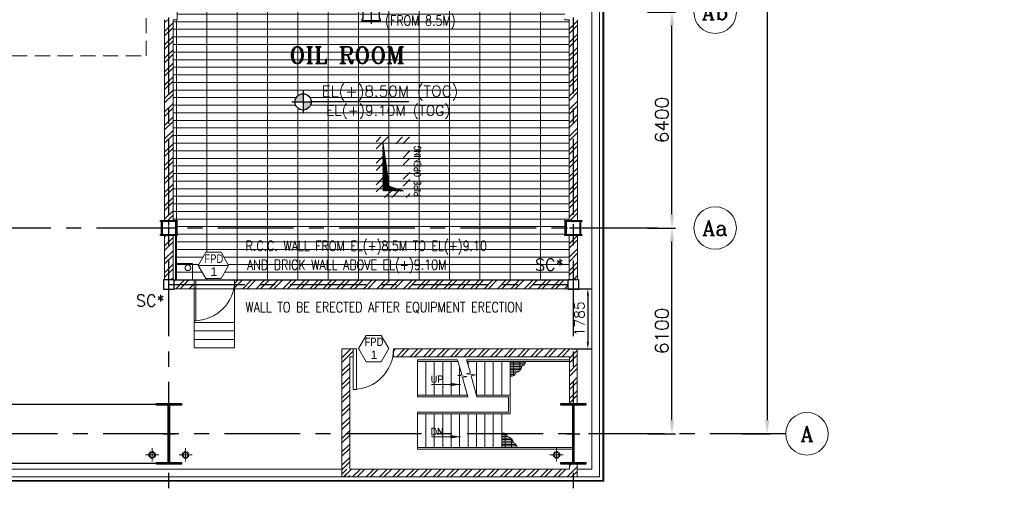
# Model space of a CAD drawing. Header units: inches. Extents: x 0 to 1544102, y 0 to 23144100.
# Tile 167 of 203: x 694651 to 723861, y 109380 to 123360. Entities that reach past the tile are written whole.
import ezdxf
from ezdxf.enums import TextEntityAlignment as Align

# ---------------------------------------------------------------- set-up
doc = ezdxf.new("R2010")
doc.units = ezdxf.units.IN
doc.header["$LTSCALE"] = 1800
doc.header["$MEASUREMENT"] = 0
for name, pattern in [('CENTER', [2, 1.25, -0.25, 0.25, -0.25]), ('CENTER2', [1.125, 0.75, -0.125, 0.125, -0.125]), ('HIDDEN', [0.375, 0.25, -0.125]), ('HIDDEN2', [0.1875, 0.125, -0.0625])]:
    doc.linetypes.add(name, pattern=pattern)
doc.layers.get('0').update_dxf_attribs({"color": 253})
for name, color, linetype in [('1', 7, 'Continuous'), ('AUX COL', 1, 'Continuous'), ('BRACING', 1, 'HIDDEN'), ('CEN', 2, 'CENTER'), ('COL', 1, 'Continuous'), ('GRID', 251, 'CENTER'), ('OPENING', 40, 'Continuous')]:
    doc.layers.add(name, color=color, linetype=linetype)
for name, color, linetype, lineweight in [('2CON', 1, 'Continuous', 13), ('A-DOOR', 31, 'Continuous', 9), ('A-REMOVABLE GRATING', 252, 'Continuous', 9), ('A-WIN TAG', 3, 'Continuous', 13), ('A-WIN TAG TEXT', 3, 'Continuous', 13), ('CL', 8, 'CENTER', 15), ('CLAD-1', 3, 'Continuous', 15), ('CONCRETE', 145, 'Continuous', 15), ('DIM', 4, 'Continuous', 18), ('dimension line', 4, 'Continuous', 13), ('EQUIP', 8, 'Continuous', 9), ('OPENING EO', 2, 'Continuous', 18), ('RAIN WATER', 6, 'Continuous', 18), ('STAIR', 2, 'Continuous', 15), ('TEXT', 3, 'Continuous', 18), ('WALL', 6, 'Continuous', 18), ('WALL HATCH', 251, 'Continuous', 13), ('WALL1', 6, 'Continuous', 18)]:
    doc.layers.add(name, color=color, linetype=linetype, lineweight=lineweight)
doc.styles.add('COMPLEX', font='complex')
doc.styles.add('ROAMNS', font='ROMANS.shx')
doc.styles.add('ROMANC', font='ROMANC.SHX')
doc.styles.add('ROMANS', font='romans.shx')
doc.styles.add('ROMANT', font='romant')
doc.styles.add('SIMPLEX-25', font='simplex.shx')
doc.styles.get("Standard").update_dxf_attribs({"font": 'arial.ttf'})
doc.linetypes.add('FENCELINE1', pattern='A,0.25,-0.1,[133,ltypeshp.shx,S=0.1,R=0,X=-0.1,Y=0],-0.1,1', length=1.45)
doc.dimstyles.new('DIM INT 1', dxfattribs={"dimtxt": 300, "dimasz": 200, "dimexe": 100, "dimexo": 100, "dimgap": 100, "dimtad": 1, "dimdec": 0, "dimzin": 13, "dimdsep": 46, "dimlunit": 5, "dimtxsty": 'ROAMNS', "dimblk2": 'OBLIQUE', "dimcen": 0.09, "dimclrd": 9, "dimclre": 9, "dimclrt": 4, "dimadec": 0, "dimazin": 0, "dimtfac": 1, "dimtdec": 0, "dimtix": 1, "dimtmove": 2, "dimatfit": 3, "dimfxl": 1, "dimtolj": 1, "dimtzin": 13, "dimarcsym": 0})
doc.dimstyles.new('DIM100 x2', dxfattribs={"dimscale": 0, "dimtxt": 400, "dimasz": 400, "dimexe": 100, "dimexo": 100, "dimgap": 100, "dimtad": 1, "dimdec": 0, "dimzin": 13, "dimdsep": 46, "dimtxsty": 'ROMANS', "dimblk2": 'OBLIQUE', "dimcen": 100, "dimdle": 100, "dimclrd": 9, "dimclre": 9, "dimclrt": 4, "dimadec": 0, "dimazin": 0, "dimtfac": 1.1, "dimtdec": 0, "dimtix": 1, "dimtmove": 2, "dimatfit": 3, "dimfxl": 1, "dimtolj": 1, "dimtzin": 13, "dimarcsym": 0})
doc.dimstyles.new('USER175', dxfattribs={"dimscale": 175, "dimtxt": 2, "dimasz": 1.75, "dimexe": 0, "dimexo": 0, "dimgap": 0.5, "dimtad": 1, "dimdec": 0, "dimzin": 0, "dimdsep": 46, "dimtxsty": 'ROMANS', "dimcen": 0, "dimclrd": 4, "dimclre": 4, "dimclrt": 4, "dimadec": 0, "dimazin": 0, "dimtfac": 0.09, "dimtdec": 0, "dimtix": 1, "dimtofl": 0, "dimtmove": 0, "dimatfit": 3, "dimfxl": 1, "dimtolj": 1, "dimtzin": 0, "dimarcsym": 0})

# ---------------------------------------------------------------- blocks, each defined once
blk = doc.blocks.new('A-ROW COLUMN')
at = {"layer": 'COL'}
h = blk.add_hatch(dxfattribs=at)
h.set_pattern_fill('ANSI31', color=256, scale=200, style=0)
h.set_pattern_definition([(45, (165226.353, 18853.894), (-17.67767, 17.67767), [])])
h.paths.add_polyline_path([(180799, 40890), (181539, 40890), (181539, 40840), (180799, 40840)])
h.paths.add_polyline_path([(181153, 42590), (181185, 42590), (181185, 40890), (181153, 40890)])
h.paths.add_polyline_path([(180799, 42640), (181539, 42640), (181539, 42590), (180799, 42590)])
blk.add_line((181169, 40840), (181169, 42640))
at = {"layer": 'CEN'}
for p, q in [((181169, 40840), (181169, 42640)), ((180977, 41740), (181360, 41740))]:
    blk.add_line(p, q, dxfattribs=at)
at = {"layer": 'COL'}
for points in [[(180799, 42640), (181539, 42640), (181539, 42590), (180799, 42590)], [(181153, 42590), (181185, 42590), (181185, 40890), (181153, 40890)], [(180799, 40890), (181539, 40890), (181539, 40840), (180799, 40840)]]:
    blk.add_lwpolyline(points, close=True, dxfattribs=at)
blk = doc.blocks.new('AUX COLUMNS')
at = {"color": 2, "linetype": 'CENTER2', "ltscale": 0.15}
for p, q in [((-129813, 52015), (-130263, 52015)), ((-130038, 51790), (-130038, 52240))]:
    blk.add_line(p, q, dxfattribs=at)
at = {"color": 2, "linetype": 'CENTER2', "ltscale": 0.25}
for p, q in [((-117813, 52015), (-118263, 52015)), ((-118038, 51790), (-118038, 52240))]:
    blk.add_line(p, q, dxfattribs=at)
at = {"layer": 'AUX COL'}
for p, q in [((-130263, 52208), (-130263, 51822)), ((-130235, 52208), (-130235, 51822)), ((-129841, 52208), (-129841, 51822)), ((-129813, 52208), (-129813, 51822)), ((-118263, 51818), (-118263, 52212)), ((-118238, 51818), (-118238, 52212)), ((-117838, 51818), (-117838, 52212)), ((-117813, 51818), (-117813, 52212))]:
    blk.add_line(p, q, dxfattribs=at)
for points in [[(-130288, 52240), (-129788, 52240), (-129788, 52208), (-130288, 52208)], [(-118288, 52240), (-117788, 52240), (-117788, 52212), (-118288, 52212)], [(-130288, 51822), (-129788, 51822), (-129788, 51790), (-130288, 51790)], [(-118288, 51818), (-117788, 51818), (-117788, 51790), (-118288, 51790)]]:
    blk.add_lwpolyline(points, close=True, dxfattribs=at)
at = {"layer": 'GRID'}
blk.add_line((-115538, 52015), (-139738, 52015), dxfattribs=at)
blk = doc.blocks.new('*D721')
at = {"layer": 'dimension line', "color": 9, "lineweight": -2, "transparency": 16777216}
for p, q in [((716071, 141085), (716926, 141085)), ((716826, 140685), (716826, 111485)), ((716071, 111085), (716926, 111085))]:
    blk.add_line(p, q, dxfattribs=at)
at = {"layer": 'dimension line', "color": 9, "transparency": 16777216}
for points in [[(716759, 140685), (716892, 140685), (716826, 141085)], [(716759, 111485), (716892, 111485), (716826, 111085)]]:
    blk.add_solid(points, dxfattribs=at)
at = {"layer": 'dimension line', "color": 4, "transparency": 16777216, "insert": (716526, 126085), "char_height": 400, "attachment_point": 5, "rotation": 90, "style": 'ROMANS'}
blk.add_mtext('\\A1;30000', dxfattribs=at)
blk = doc.blocks.new('_Oblique')
at = {"color": 0, "linetype": 'ByBlock', "lineweight": -2}
blk.add_line((-0.5, -0.5), (0.5, 0.5), dxfattribs=at)
blk = doc.blocks.new('*D736')
at = {"layer": 'dimension line', "color": 9, "lineweight": -2, "transparency": 16777216}
for p, q in [((713274, 117185), (714102, 117185)), ((714002, 111485), (714002, 116785)), ((713274, 111085), (714102, 111085))]:
    blk.add_line(p, q, dxfattribs=at)
at = {"layer": 'dimension line', "color": 9, "transparency": 16777216}
for points in [[(713936, 116785), (714069, 116785), (714002, 117185)], [(713936, 111485), (714069, 111485), (714002, 111085)]]:
    blk.add_solid(points, dxfattribs=at)
at = {"layer": 'dimension line', "color": 4, "transparency": 16777216, "insert": (713702, 114135), "char_height": 400, "attachment_point": 5, "rotation": 90, "style": 'ROMANS'}
blk.add_mtext('\\A1;6100', dxfattribs=at)
blk = doc.blocks.new('*D737')
at = {"layer": 'dimension line', "color": 9, "lineweight": -2, "transparency": 16777216}
for p, q in [((713274, 123585), (714102, 123585)), ((714002, 117585), (714002, 123185)), ((713274, 117185), (714102, 117185))]:
    blk.add_line(p, q, dxfattribs=at)
at = {"layer": 'dimension line', "color": 9, "transparency": 16777216}
for points in [[(713936, 123185), (714069, 123185), (714002, 123585)], [(713936, 117585), (714069, 117585), (714002, 117185)]]:
    blk.add_solid(points, dxfattribs=at)
at = {"layer": 'dimension line', "color": 4, "transparency": 16777216, "insert": (713702, 120385), "char_height": 400, "attachment_point": 5, "rotation": 90, "style": 'ROMANS'}
blk.add_mtext('\\A1;6400', dxfattribs=at)
blk = doc.blocks.new('GRD')
at = {"layer": 'CL', "linetype": 'Continuous'}
blk.add_circle((0, 419.99985), 419.99985, dxfattribs=at)
at = {"layer": 'CL', "color": 4, "style": 'COMPLEX'}
blk.add_attdef('GRD', text='', height=300, dxfattribs=at).set_placement((0, 419.99985), align=Align.MIDDLE)
blk = doc.blocks.new('PL-FFL2')
at = {"layer": '1'}
h = blk.add_hatch(color=7, dxfattribs=at)
h.paths.add_polyline_path([(3.09, 1.96, 0.414214), (1.09, -0.04), (3.09, -0.04)])
h.paths.add_polyline_path([(5.09, -0.04), (3.09, -0.04), (3.09, -2.04, 0.414214)])
at = {"layer": '1', "color": 1, "linetype": 'Continuous'}
for p, q in [((3.09, 2.74), (3.09, -2.74)), ((29.24, 0), (4.78, 0)), ((4.78, 0), (5.09, 0)), ((0.31, -0.04), (5.09, -0.04))]:
    blk.add_line(p, q, dxfattribs=at)
blk.add_circle((3.09, -0.04), 2, dxfattribs=at)
at = {"layer": '1', "color": 4, "linetype": 'Continuous'}
blk.add_attdef('EL(+)', text='', height=2.75, dxfattribs=at).set_placement((18.98, 2.4), align=Align.MIDDLE)
at = {"layer": '1', "color": 3, "linetype": 'Continuous'}
blk.add_attdef('XXX', text='', height=2.5, dxfattribs=at).set_placement((18.44, -3.52), align=Align.MIDDLE)
blk = doc.blocks.new('M_Door Single - 1200 x 2100mm D1-Level 1')
at = {"layer": 'A-DOOR'}
for p, q in [((500, 115), (500, 1315)), ((600, 1315), (500, 1315)), ((600, 115), (600, 1315)), ((600, 115), (500, 115))]:
    blk.add_line(p, q, dxfattribs=at)
blk.add_arc((600, 115), 1200, 90, 180, dxfattribs=at)
blk = doc.blocks.new('STAIR AT A-ROW SC-02 ENCLOSER')
at = {"layer": 'WALL HATCH'}
h = blk.add_hatch(dxfattribs=at)
h.set_pattern_fill('ANSI32', color=256, scale=750, style=0)
h.set_pattern_definition([(45, (-993505, 238893.87), (-198.87378, 198.87378), []), (45, (-993372.42, 238893.87), (-198.87378, 198.87378), [])])
h.paths.add_polyline_path([(-5335, 2285), (-5335, 2515), (115, 2515), (115, 929), (-115, 929), (-115, 2285)])
h.paths.add_polyline_path([(-6535, 2285), (-6535, 2515), (-6865, 2515), (-6865, -1280), (-6635, -1280), (-6635, 2285)])
h = blk.add_hatch(dxfattribs=at)
h.set_pattern_fill('ANSI32', color=256, scale=750, style=0)
h.set_pattern_definition([(45, (-993635, 238893.87), (-198.87378, 198.87378), []), (45, (-993502.42, 238893.87), (-198.87378, 198.87378), [])])
h.paths.add_polyline_path([(-115, -1050), (-115, -900), (115, -900), (115, -1280), (-6865, -1280), (-6865, -1050), (-6635, -1050), (-6635, -1050)])
at = {"layer": 'WALL'}
for p, q in [((-6865, -1280), (-6865, 2515)), ((-6865, 2515), (-6535, 2515)), ((-6535, 2515), (-6535, 2285)), ((-5335, 2515), (115, 2515)), ((115, 900), (115, 2515)), ((-6635, -1050), (-6635, 2285)), ((-6635, 2285), (-6535, 2285)), ((-5335, 2285), (-115, 2285)), ((-115, 900), (-115, 2285))]:
    blk.add_line(p, q, dxfattribs=at)
at = {"layer": 'WALL', "flags": 128}
blk.add_lwpolyline([(-5335, 2285), (-5335, 2515)], dxfattribs=at)
at = {"layer": 'WALL1'}
for p, q in [((-6635, -1050), (-115, -1050)), ((-115, -1050), (-115, -900)), ((115, -1280), (115, -900)), ((-6865, -1280), (115, -1280))]:
    blk.add_line(p, q, dxfattribs=at)
blk = doc.blocks.new('RWDP')
at = {"layer": 'RAIN WATER', "linetype": 'CENTER2', "ltscale": 0.05}
for p, q in [((495, -425), (495, -825)), ((695, -625), (295, -625))]:
    blk.add_line(p, q, dxfattribs=at)
at = {"layer": 'RAIN WATER', "linetype": 'HIDDEN2', "ltscale": 0.25}
blk.add_circle((495, -625), 100, dxfattribs=at)
at = {"layer": 'RAIN WATER', "ltscale": 0.25}
blk.add_circle((495, -625), 75, dxfattribs=at)
blk = doc.blocks.new('M_Single-Panel 1 - 1200 x 2100mm SD-282233-8_50M')
at = {"layer": 'A-DOOR', "lineweight": 18}
for p, q in [((549, -115), (549, -1315)), ((600, -115), (549, -115)), ((600, -115), (600, -1315)), ((600, -1315), (549, -1315))]:
    blk.add_line(p, q, dxfattribs=at)
at = {"layer": 'A-DOOR'}
blk.add_arc((600, -115), 1200, 180, 270, dxfattribs=at)
blk = doc.blocks.new('*D1375')
at = {"layer": 'A-DOOR', "color": 9, "lineweight": -2, "transparency": 16777216}
for p, q in [((710944, 115385), (711606, 115385)), ((711506, 115185), (711506, 113800)), ((711026, 113600), (711606, 113600))]:
    blk.add_line(p, q, dxfattribs=at)
at = {"layer": 'A-DOOR', "color": 9, "transparency": 16777216}
for points in [[(711473, 115185), (711539, 115185), (711506, 115385)], [(711473, 113800), (711539, 113800), (711506, 113600)]]:
    blk.add_solid(points, dxfattribs=at)
at = {"layer": 'A-DOOR', "color": 4, "transparency": 16777216, "insert": (711256, 114493), "char_height": 300, "attachment_point": 5, "rotation": 90, "style": 'ROAMNS'}
blk.add_mtext('\\A1;1785', dxfattribs=at)
blk = doc.blocks.new('STAIR AT A-ROW 3.50M SC-02a')
at = {"layer": 'STAIR'}
h = blk.add_hatch(dxfattribs=at)
h.set_pattern_fill('GRATE', color=256, scale=1500, style=0)
h.set_pattern_definition([(0, (-137448.487, -31294.633), (0, 46.875), []), (90, (-137448.49, -31294.63), (-187.5, 1e-14), [])])
h.paths.add_polyline_path([(-917, -259, 0.269537), (-806, -119), (-1265, -119), (-1265, -549, 0.388318), (-1092, -447, 0.326637)])
h = blk.add_hatch(dxfattribs=at)
h.set_pattern_fill('GRATE', color=256, scale=1500, style=0)
h.set_pattern_definition([(0, (-137698.487, 28505.11), (0, -46.875), []), (270, (-137698.49, 28505.11), (-187.5, -1e-14), [])])
h.paths.add_polyline_path([(-1167, -2531, -0.269537), (-1056, -2670), (-1515, -2670), (-1515, -2241, -0.388318), (-1342, -2343, -0.326637)])
for p, q in [((-2813, -119), (-4015, -119)), ((-1265, -119), (-2542, -119)), ((-1265, -2670), (-4015, -2670)), ((594, -2670), (-1265, -2670))]:
    blk.add_line(p, q, dxfattribs=at)
at = {"layer": 'STAIR', "linetype": 'FENCELINE1', "ltscale": 0.25}
for points in [[(-4015, -69), (-2827, -69)], [(-2557, -69), (495, -69)], [(-4015, -1169), (-2521, -1169)], [(-2251, -1169), (-1315, -1169), (-1315, -1620), (-4015, -1620)], [(594, -2720), (-1265, -2720), (-4015, -2720)]]:
    blk.add_lwpolyline(points, dxfattribs=at)
at = {"layer": 'STAIR'}
for points in [[(-4015, -69), (-4015, -1169)], [(-3765, -119), (-3765, -1119)], [(-3515, -119), (-3515, -1119)], [(-3265, -119), (-3265, -1119)], [(-3015, -119), (-3015, -1119)], [(-2521, -1169), (-2677, -593), (-2549, -563), (-2818, -537), (-2699, -504), (-2827, -69)], [(-2765, -280), (-2765, -1119)], [(-2251, -1169), (-2422, -540), (-2294, -510), (-2563, -484), (-2444, -451), (-2557, -69)], [(-2515, -119), (-2515, -210)], [(-2265, -119), (-2265, -1119)], [(-2015, -119), (-2015, -1119)], [(-1765, -119), (-1765, -1119)], [(-1515, -119), (-1515, -1119)], [(-1265, -119), (-1265, -1670)], [(-1265, -119), (495, -119)], [(-4015, -1119), (-2534, -1119)], [(-2265, -1119), (-1265, -1119)], [(-4015, -1620), (-4015, -2720)], [(-4015, -1670), (-1265, -1670)], [(-3765, -1670), (-3765, -2670)], [(-3515, -1670), (-3515, -2670)], [(-3265, -1670), (-3265, -2670)], [(-3015, -1670), (-3015, -2670)], [(-2765, -1670), (-2765, -2670)], [(-2515, -2670), (-2515, -1670)], [(-2265, -2670), (-2265, -1670)], [(-2015, -2670), (-2015, -1670)], [(-1765, -2670), (-1765, -1670)], [(-1515, -2670), (-1515, -1670)]]:
    blk.add_lwpolyline(points, dxfattribs=at)
for centre, radius, start, end in [((-1133, -233), 217, 280.8052, 353.161), ((-982, -93), 178, 291.2949, 351.6342), ((-1234, -403), 149, 258.1134, 343.0018), ((-1484, -2386), 149, 16.9982, 101.8866), ((-1383, -2557), 217, 6.839, 79.1948), ((-1232, -2696), 178, 8.3658, 68.7051)]:
    blk.add_arc(centre, radius, start, end, dxfattribs=at)
at = {"layer": 'TEXT', "style": 'ROMANC'}
for s, p in [('UP', (-3618, -744)), ('DN', (-3618, -2295))]:
    blk.add_text(s, height=200, dxfattribs=at).set_placement(p)
at = {"layer": 'DIM'}
for points in [[(-2736, -798), (-3600, -798)], [(-2736, -2349), (-3600, -2349)]]:
    blk.add_leader(points, dimstyle='USER175', dxfattribs=at)

msp = doc.modelspace()

# ---------------------------------------------------------------- hatches: boundary and pattern name
at = {"layer": 'A-REMOVABLE GRATING'}
h = msp.add_hatch(dxfattribs=at)
h.set_pattern_fill('GRATE', color=256, scale=7200, style=0)
h.paths.add_polyline_path([(699300.79, 130959.89), (699300.79, 130834.89), (699200.79, 130834.89), (699200.79, 123809.89), (699325.79, 123809.89), (699325.79, 123359.89), (699200.79, 123359.89), (699200.79, 117409.89), (699325.79, 117409.89), (699325.79, 116959.89), (699272.79, 116991.89), (699272.79, 115634.89), (710950.79, 115634.89), (710950.79, 116959.89), (710825.79, 116959.89), (710825.79, 117409.89), (710950.79, 117409.89), (710950.79, 123359.89), (710825.79, 123359.89), (710825.79, 123387.89), (710825.79, 123809.89), (710950.79, 123809.89), (710950.79, 130859.89), (710825.79, 130859.89), (710825.79, 130959.89)])
edge = h.paths.add_edge_path(flags=16)
edge.add_line((706196.7, 120927.91), (703261.39, 120927.91))
edge = h.paths.add_edge_path(flags=16)
edge.add_line((702724.46, 120923.09), (703298.1, 120923.09))
edge = h.paths.add_edge_path(flags=16)
edge.add_arc((703058.1, 120923.09), 240, 0, 360)
edge = h.paths.add_edge_path(flags=16)
edge.add_line((703058.1, 121256.73), (703058.1, 120599.09))
edge = h.paths.add_edge_path(flags=16)
edge.add_line((703261.39, 120927.91), (703298.1, 120927.91))
h.paths.add_polyline_path([(703462.5, 120304.62), (707705.35, 120304.62), (707705.35, 120990.33), (703462.5, 120990.33)], flags=24)
h.paths.add_polyline_path([(703268.55, 120838.42), (707998.55, 120838.42), (707998.55, 121592.7), (703268.55, 121592.7)], flags=24)
h.paths.add_polyline_path([(702599.35, 121931.95), (706658.88, 121931.95), (706658.88, 122681.95), (702599.35, 122681.95)], flags=24)
h.paths.add_polyline_path([(701292.47, 115732.22), (708263.9, 115732.22), (708263.9, 116417.94), (701292.47, 116417.94)], flags=24)
h.paths.add_polyline_path([(701283.9, 116289.37), (709672.47, 116289.37), (709672.47, 116975.08), (701283.9, 116975.08)], flags=24)
h.paths.add_polyline_path([(699590.13, 130435.24), (699365.13, 130045.53), (699590.13, 129655.82), (700040.13, 129655.82), (700265.13, 130045.53), (700040.13, 130435.24)], flags=16)
h.paths.add_polyline_path([(700174.03, 116465.11), (699949.03, 116075.4), (700174.03, 115685.69), (700624.03, 115685.69), (700849.03, 116075.4), (700624.03, 116465.11)], flags=16)
at = {"layer": 'OPENING'}
h = msp.add_hatch(dxfattribs=at)
h.set_pattern_fill('ANSI31', color=8, scale=100, style=0)
h.set_pattern_definition([(45, (-655583.346, -281381.549), (-8.83883476, 8.83883476), [])])
h.paths.add_polyline_path([(705602, 118426.52), (705425.79, 119684.89), (705425.79, 118284.89), (706025.79, 118284.89)])
at = {"layer": 'WALL'}
h = msp.add_hatch(dxfattribs=at)
h.set_pattern_fill('ANSI32', color=256, scale=1200, style=0)
h.set_pattern_definition([(45, (-655583.35, -281381.55), (-318.19805, 318.19805), []), (45, (-655371.2, -281381.55), (-318.19805, 318.19805), [])])
h.paths.add_polyline_path([(706225.79, 119884.89), (705225.79, 119884.89), (705225.79, 118084.89), (706225.79, 118084.89)])
h.paths.add_polyline_path([(706025.79, 119684.89), (706025.79, 118284.89), (705425.79, 118284.89), (705425.79, 119684.89)], flags=16)
at = {"layer": 'WALL HATCH'}
h = msp.add_hatch(dxfattribs=at)
h.set_pattern_fill('ANSI32', color=256, scale=750, style=0)
edge = h.paths.add_edge_path()
edge.add_line((698950.79, 117409.89), (698950.79, 123359.89))
edge.add_line((699200.79, 123359.89), (699200.79, 117409.89))
h = msp.add_hatch(dxfattribs=at)
h.set_pattern_fill('ANSI32', color=256, scale=750, style=0)
edge = h.paths.add_edge_path()
edge.add_line((710950.79, 117409.89), (710950.79, 123359.89))
edge.add_line((711200.79, 123359.89), (711200.79, 117409.89))
h = msp.add_hatch(dxfattribs=at)
h.set_pattern_fill('ANSI32', color=256, scale=750, style=0)
h.set_pattern_definition([(45, (122500, 0), (-198.87378, 198.87378), []), (45, (122632.58, 0), (-198.87378, 198.87378), [])])
h.paths.add_polyline_path([(699200.79, 116959.89), (698950.79, 116959.89), (698950.79, 115659.89), (699200.79, 115659.89)])
h = msp.add_hatch(dxfattribs=at)
h.set_pattern_fill('ANSI32', color=256, scale=750, style=0)
h.paths.add_polyline_path([(710950.79, 115659.89), (711200.79, 115659.89), (711200.79, 116959.89), (710950.79, 116959.89)])
h = msp.add_hatch(dxfattribs=at)
h.set_pattern_fill('ANSI32', color=256, scale=750, style=0)
h.paths.add_polyline_path([(701025.79, 115634.89), (701025.79, 115384.89), (710925.79, 115384.89), (710925.79, 115634.89)])
h.paths.add_polyline_path([(699825.79, 115384.89), (699825.79, 115634.89), (699225.79, 115634.89), (699225.79, 115384.89)])

# ---------------------------------------------------------------- linework, layer by layer
at = {"layer": '2CON'}
msp.add_line((700849.03, 116075.4), (699949.03, 116075.4), dxfattribs=at)
at = {"layer": 'A-REMOVABLE GRATING'}
msp.add_lwpolyline([(699325.79, 123809.89), (699325.79, 123359.89), (699200.79, 123359.89), (699200.79, 117409.89), (699325.79, 117409.89), (699325.79, 116959.89), (699272.79, 116991.89), (699272.79, 115634.89), (710950.79, 115634.89), (710950.79, 116959.89), (710825.79, 116959.89), (710825.79, 117409.89), (710950.79, 117409.89), (710950.79, 123359.89), (710825.79, 123359.89), (710825.79, 123387.89)], dxfattribs=at)
at = {"layer": 'A-WIN TAG'}
for points in [[(700174.03, 116465.11), (699949.03, 116075.4), (700174.03, 115685.69), (700624.03, 115685.69), (700849.03, 116075.4), (700624.03, 116465.11)], [(704924.96, 114000.84), (704699.96, 113611.13), (704924.96, 113221.42), (705374.96, 113221.42), (705599.96, 113611.13), (705374.96, 114000.84)]]:
    msp.add_lwpolyline(points, close=True, dxfattribs=at)
at = {"layer": 'AUX COL', "flags": 128}
msp.add_lwpolyline([(705350.79, 123334.89), (705350.79, 123374.89), (705325.79, 123374.89), (705325.79, 123794.89), (705350.79, 123794.89), (705350.79, 123834.89), (705075.79, 123834.89), (704800.79, 123834.89), (704800.79, 123794.89), (704825.79, 123794.89), (704825.79, 123374.89), (704800.79, 123374.89), (704800.79, 123334.89)], close=True, dxfattribs=at)
at = {"layer": 'AUX COL'}
for points in [[(699225.79, 115359.89), (698925.79, 115359.89), (698925.79, 115659.89), (699225.79, 115659.89)], [(711225.79, 115359.89), (710925.79, 115359.89), (710925.79, 115659.89), (711225.79, 115659.89)]]:
    msp.add_lwpolyline(points, close=True, dxfattribs=at)
at = {"layer": 'BRACING', "const_width": 40}
for points in [[(688945.79, 111959.89), (698705.79, 111959.89)], [(688945.79, 110209.89), (698705.79, 110209.89)]]:
    msp.add_lwpolyline(points, dxfattribs=at)
at = {"layer": 'CEN'}
for p, q in [((705075.79, 123930.02), (705075.79, 123239.76)), ((699075.79, 115509.89), (710925.79, 115509.89))]:
    msp.add_line(p, q, dxfattribs=at)
at = {"layer": 'CLAD-1', "flags": 128}
for points in [[(711978.79, 131084.89), (711978.79, 109676.89), (681405.79, 109676.89), (666145.79, 109676.89), (656175.79, 109676.89)], [(711950.79, 131084.89), (711950.79, 109704.89), (681405.79, 109704.89), (666145.79, 109704.89), (656175.79, 109704.89)]]:
    msp.add_lwpolyline(points, dxfattribs=at)
at = {"layer": 'CONCRETE'}
for p, q in [((711850.79, 109804.89), (711850.79, 142364.89)), ((711620.79, 110034.89), (711620.79, 142134.89)), ((701025.79, 115384.89), (699825.79, 115384.89)), ((711620.79, 110034.89), (711190.79, 110034.89)), ((711850.79, 109804.89), (711190.79, 109804.89))]:
    msp.add_line(p, q, dxfattribs=at)
for points in [[(704210.79, 110034.89), (640940.79, 110034.89)], [(704210.79, 109804.89), (640940.79, 109804.89)]]:
    msp.add_lwpolyline(points, dxfattribs=at)
at = {"layer": 'EQUIP', "linetype": 'HIDDEN'}
msp.add_lwpolyline([(693750.79, 127884.89), (693750.79, 122284.89), (698400.79, 122284.89), (698400.79, 127884.89)], close=True, dxfattribs=at)
at = {"layer": 'EQUIP'}
msp.add_lwpolyline([(699275.79, 115634.89), (699775.79, 115634.89), (699775.79, 116134.89), (699275.79, 116134.89)], close=True, dxfattribs=at)
msp.add_circle((699640.7, 116006.34), 84.13, dxfattribs=at)
at = {"layer": 'GRID'}
for p, q in [((699075.79, 103174.13), (699075.79, 157584.89)), ((711075.79, 103174.13), (711075.79, 157584.89)), ((717375.79, 111084.89), (582275.79, 111084.89))]:
    msp.add_line(p, q, dxfattribs=at)
at = {"layer": 'OPENING'}
for p, q in [((705425.79, 119684.89), (705602, 118426.52)), ((705602, 118426.52), (706025.79, 118284.89))]:
    msp.add_line(p, q, dxfattribs=at)
at = {"layer": 'STAIR'}
for p, q in [((699825.79, 115384.89), (699825.79, 113634.89)), ((701025.79, 113634.89), (701025.79, 115384.89)), ((699825.79, 114384.89), (701025.79, 114384.89)), ((699825.79, 114134.89), (701025.79, 114134.89)), ((699825.79, 113884.89), (701025.79, 113884.89)), ((699825.79, 113634.89), (701025.79, 113634.89))]:
    msp.add_line(p, q, dxfattribs=at)
at = {"layer": 'WALL'}
for p, q in [((698950.79, 117409.89), (698950.79, 123359.89)), ((699200.79, 123359.89), (699200.79, 117409.89)), ((710950.79, 117409.89), (710950.79, 123359.89)), ((711200.79, 123359.89), (711200.79, 117409.89)), ((698950.79, 115659.89), (698950.79, 116959.89)), ((699200.79, 116959.89), (699200.79, 115659.89)), ((710950.79, 116959.89), (710950.79, 115659.89)), ((711200.79, 116959.89), (711200.79, 115659.89)), ((699225.79, 115634.89), (699825.79, 115634.89)), ((699225.79, 115384.89), (699825.79, 115384.89)), ((699825.79, 115384.89), (699825.79, 115634.89)), ((699825.79, 115384.89), (699825.79, 115634.89)), ((701025.79, 115384.89), (701025.79, 115634.89)), ((701025.79, 115634.89), (710925.79, 115634.89)), ((701025.79, 115384.89), (701025.79, 115634.89)), ((701025.79, 115384.89), (710925.79, 115384.89))]:
    msp.add_line(p, q, dxfattribs=at)

# ---------------------------------------------------------------- block references
at = {"layer": '1'}
ref = msp.add_blockref('PL-FFL2', (702687.75, 120927.91), dxfattribs=dict(at, xscale=120, yscale=120, zscale=120))
ref.add_attrib('XXX', 'EL(+)9.10M (TOG)', dxfattribs={"layer": '0', "color": 3, "linetype": 'Continuous', "height": 300, "style": 'SIMPLEX-25'}).set_placement((705583.92, 120647.48), align=Align.MIDDLE)
ref.add_attrib('EL(+)', 'EL(+)8.50M (TOC)', dxfattribs={"layer": '0', "color": 4, "linetype": 'Continuous', "height": 330, "style": 'SIMPLEX-25'}).set_placement((705633.55, 121215.56), align=Align.MIDDLE)
at = {"layer": 'A-DOOR', "xscale": -1}
msp.add_blockref('M_Single-Panel 1 - 1200 x 2100mm SD-282233-8_50M', (700425.79, 115749.89), dxfattribs=at)
at = {"layer": 'A-DOOR', "rotation": 180}
msp.add_blockref('M_Door Single - 1200 x 2100mm D1-Level 1', (705140.79, 113715.23), dxfattribs=at)
at = {"layer": 'AUX COL'}
msp.add_blockref('AUX COLUMNS', (829113.6, 65169.86), dxfattribs=at)
at = {"layer": 'COL'}
for p in [(517907.26, 69345.14), (529907.26, 69345.14)]:
    msp.add_blockref('A-ROW COLUMN', p, dxfattribs=at)
at = {"layer": 'DIM', "xscale": 1.5, "yscale": 1.5, "zscale": 1.5}
for p, values in [((715283.96, 122954.89), {'GRD': 'Ab'}), ((715283.96, 116554.89), {'GRD': 'Aa'}), ((718005.79, 110454.89), {'GRD': 'A'})]:
    msp.add_blockref('GRD', p, dxfattribs=at).add_auto_attribs(values)
at = {"layer": 'RAIN WATER', "xscale": -1}
for p in [(699075.79, 111084.89), (711075.79, 111084.89)]:
    msp.add_blockref('RWDP', p, dxfattribs=at)
at = {"layer": 'RAIN WATER'}
msp.add_blockref('RWDP', (699075.79, 111084.89), dxfattribs=at)
at = {"layer": 'WALL1'}
for name, p in [('STAIR AT A-ROW SC-02 ENCLOSER', (711075.79, 111084.89)), ('STAIR AT A-ROW 3.50M SC-02a', (710465.79, 113345.56))]:
    msp.add_blockref(name, p, dxfattribs=at)

# ---------------------------------------------------------------- texts
at = {"layer": 'A-WIN TAG TEXT', "width": 0.8}
for p in [(700410.38, 116275.34), (705161.31, 113811.07)]:
    msp.add_text('FPD', height=250, dxfattribs=at).set_placement(p, align=Align.MIDDLE)
at = {"layer": 'A-WIN TAG TEXT'}
for p in [(700410.62, 115889.53), (705161.55, 113425.26)]:
    msp.add_text('1', height=250, dxfattribs=at).set_placement(p, align=Align.MIDDLE)
at = {"layer": 'OPENING EO', "color": 3, "char_height": 300, "width": 4262.5, "attachment_point": 1, "style": 'ROMANS'}
for insert in [(472091, 113106.79), (596408.87, 113306.79)]:
    msp.add_mtext('\\pi338.39;150 MM HEIGHT \\P\\pi995.54;RCC KERB', dxfattribs=dict(at, insert=insert))
at = {"layer": 'TEXT', "color": 3, "style": 'ROMANS', "width": 0.8}
msp.add_text('(FROM 8.5M)', height=300, dxfattribs=at).set_placement((705494.23, 123184.89))
at = {"layer": 'TEXT', "color": 3}
for s, height, style, p in [('OIL ROOM', 500, 'ROMANT', (702652.92, 122056.95)), ('SC*', 350, 'ROMANS', (709936.56, 115921.68)), ('SC*', 350, 'ROMANS', (698098.01, 114857.96))]:
    msp.add_text(s, height=height, dxfattribs=dict(at, style=style)).set_placement(p)
at = {"layer": 'TEXT', "color": 3, "style": 'ROMANS', "width": 0.8}
msp.add_text('PIPE OPENING', height=200, rotation=90, dxfattribs=at).set_placement((706550.61, 118114.47))
at = {"layer": 'TEXT', "linetype": 'CENTER', "style": 'ROMANS', "width": 0.8}
for s, p in [('R.C.C. WALL FROM EL(+)8.5M TO EL(+)9.10', (701352.47, 116503.65)), ('AND BRICK WALL ABOVE EL(+)9.10M', (701395.33, 115946.51)), ('WALL TO BE ERECTED AFTER EQUIPMENT ERECTION', (701346.01, 114688.67))]:
    msp.add_text(s, height=300, dxfattribs=at).set_placement(p)

# ---------------------------------------------------------------- dimensions: what is measured, and where the dimension line sits
at = {"layer": 'A-DOOR'}
dim = msp.add_linear_dim(base=(711506, 113600.23), p1=(710844.5, 115384.89), p2=(710925.79, 113600.23), angle=90, dimstyle='DIM INT 1', dxfattribs=at)
dim.commit()
dim.dimension.update_dxf_attribs({"geometry": '*D1375', "text_midpoint": (711256, 114492.56)})
at = {"layer": 'dimension line'}
for base, p1, p2, picture, middle in [((716825.79, 111084.89), (715970.51, 141084.89), (715970.51, 111084.89), '*D721', (716525.79, 126084.89)), ((714002.29, 123584.89), (713174.13, 117184.89), (713174.13, 123584.89), '*D737', (713702.29, 120384.89)), ((714002.29, 117184.89), (713174.13, 111084.89), (713174.13, 117184.89), '*D736', (713702.29, 114134.89))]:
    dim = msp.add_linear_dim(base=base, p1=p1, p2=p2, angle=90, dimstyle='DIM100 x2', override={"dimscale": 1}, dxfattribs=at)
    dim.commit()
    dim.dimension.update_dxf_attribs({"geometry": picture, "text_midpoint": middle})

doc.saveas('drawing.dxf')
